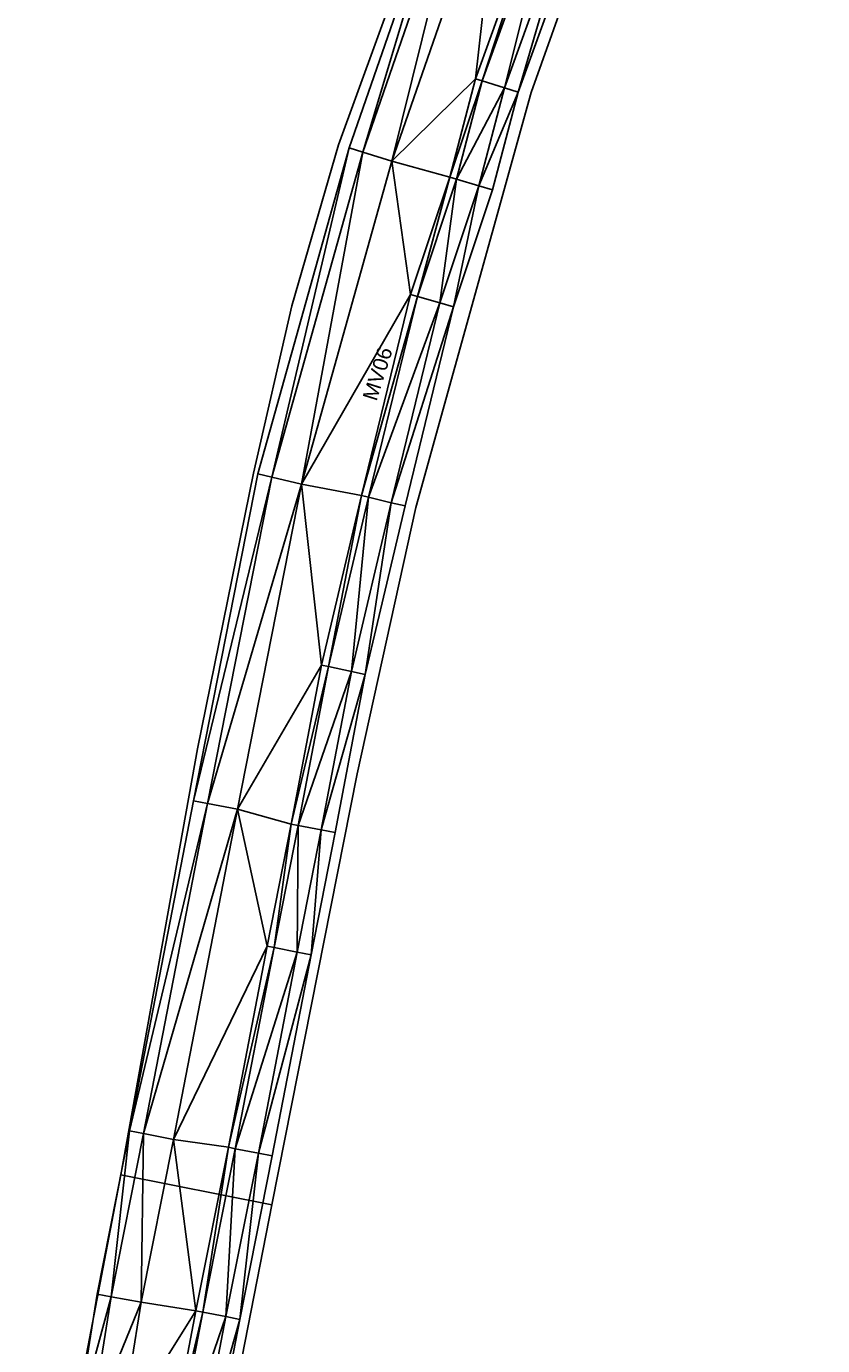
# Model space of a CAD drawing. Header units: inches. Extents: x 165249 to 166515, y 421241 to 425252.
# Tile 4 of 8: x 165736 to 165975, y 422623 to 423019. Entities that reach past the tile are written whole.
import ezdxf

# ---------------------------------------------------------------- set-up
doc = ezdxf.new("R2010")
doc.units = ezdxf.units.IN
doc.header["$MEASUREMENT"] = 0
for name, color, linetype in [('_MODEL', 7, 'Continuous'), ('Model_TIN', 9, 'Continuous'), ('TI21280_Monstervakken_0103', 5, 'Continuous')]:
    doc.layers.add(name, color=color, linetype=linetype)
doc.styles.get("Standard").update_dxf_attribs({"font": 'arial.ttf'})

msp = doc.modelspace()

# ---------------------------------------------------------------- linework, layer by layer
at = {"layer": '_MODEL', "color": 4, "elevation": 4.9}
for points in [[(165750.75, 422599.66), (165756.96, 422638.73), (165766.7, 422687.78), (165785.9, 422786.85), (165805.24, 422884.99), (165832.65, 422982.79), (165865.74, 423078.28), (165898.18, 423172.87), (165930.57, 423267.48), (165962.87, 423362.12), (165992.13, 423456.23), (166010.75, 423524.26), (166017.55, 423552.94), (166034.44, 423628.9), (166037.98, 423649.58), (166048.47, 423703.8), (166056.3, 423747.36), (166064.61, 423795.48)], [(165972.48, 422500.49), (165890.22, 422506.56), (165840.33, 422509.91), (165822.36, 422511.67), (165807.28, 422514.64), (165791.14, 422522.2), (165782.62, 422528.37), (165781.23, 422544.27), (165781.87, 422547.64), (165790.34, 422582.11), (165799.79, 422631.21), (165809.53, 422680.26), (165821.19, 422740.64), (165828.37, 422777.33), (165828.37, 422777.33), (165837.44, 422824.78), (165849.36, 422875.32), (165863.95, 422935.06), (165875.62, 422970.24), (165883.28, 422999.52), (165906.68, 423064.15)]]:
    msp.add_lwpolyline(points, dxfattribs=at)
at = {"layer": '_MODEL', "color": 3, "elevation": 3.2}
for points in [[(165754.96, 422599.04), (165761.14, 422637.99), (165770.87, 422686.97), (165790.07, 422786.04), (165809.38, 422884.01), (165836.71, 422981.52), (165869.75, 423076.9), (165902.2, 423171.49), (165934.59, 423266.1), (165966.91, 423360.8), (165996.21, 423455.03), (166014.87, 423523.21), (166021.69, 423551.99), (166038.61, 423628.08), (166042.16, 423648.82), (166052.66, 423703.07), (166060.49, 423746.63), (166068.8, 423794.75)], [(165972.24, 422496.25), (165889.93, 422502.32), (165839.98, 422505.67), (165821.74, 422507.46), (165805.95, 422510.57), (165788.98, 422518.53), (165778.55, 422526.07), (165776.94, 422544.49), (165777.72, 422548.55), (165786.18, 422583.02), (165795.62, 422632.03), (165805.36, 422681.08), (165817.02, 422741.45), (165824.2, 422778.14), (165833.28, 422825.67), (165845.23, 422876.31), (165859.86, 422936.24), (165871.54, 422971.45), (165879.22, 423000.78), (165902.67, 423065.57)]]:
    msp.add_lwpolyline(points, dxfattribs=at)
at = {"layer": '_MODEL', "color": 6, "elevation": 0.15}
for points in [[(165763.98, 422597.5), (165770.15, 422636.38), (165779.85, 422685.2), (165799.05, 422784.28), (165818.29, 422881.88), (165845.44, 422978.78), (165878.4, 423073.92), (165910.86, 423168.53), (165943.25, 423263.14), (165975.61, 423357.96), (166004.99, 423452.47), (166023.74, 423520.95), (166030.49, 423549.47), (166047.59, 423626.32), (166051.16, 423647.18), (166061.67, 423701.5), (166069.5, 423745.08), (166077.89, 423793.62)], [(165967.97, 422487.39), (165889.28, 422493.19), (165839.23, 422496.55), (165820.41, 422498.4), (165803.08, 422501.81), (165784.31, 422510.61), (165769.8, 422521.11), (165767.72, 422544.96), (165768.78, 422550.5), (165777.24, 422584.98), (165786.64, 422633.78), (165796.38, 422682.84), (165808.04, 422743.2), (165815.21, 422779.87), (165824.33, 422827.58), (165836.33, 422878.45), (165851.06, 422938.77), (165862.77, 422974.05), (165870.47, 423003.5), (165894.05, 423068.63)]]:
    msp.add_lwpolyline(points, dxfattribs=at)
at = {"layer": '_MODEL', "color": 2, "elevation": 0.85}
msp.add_lwpolyline([(165967.29, 422489.54), (165889.43, 422495.28), (165839.4, 422498.65), (165820.71, 422500.48), (165803.74, 422503.82), (165785.38, 422512.42), (165771.81, 422522.24), (165769.84, 422544.85), (165770.83, 422550.05), (165779.29, 422584.53), (165788.7, 422633.38), (165798.44, 422682.43), (165810.1, 422742.8), (165817.27, 422779.47), (165826.39, 422827.14), (165838.38, 422877.96), (165853.08, 422938.19), (165864.78, 422973.45), (165872.48, 423002.88), (165896.03, 423067.92)], dxfattribs=at)
at = {"layer": 'Model_TIN'}
for points in [[(165836.71, 422981.52, 3.2), (165832.65, 422982.79, 4.9), (165865.74, 423078.28, 4.9), (165836.71, 422981.52, 3.2)], [(165836.71, 422981.52, 3.2), (165865.74, 423078.28, 4.9), (165869.75, 423076.9, 3.2), (165836.71, 422981.52, 3.2)], [(165845.44, 422978.78, 0.15), (165836.71, 422981.52, 3.2), (165869.75, 423076.9, 3.2), (165845.44, 422978.78, 0.15)], [(165845.44, 422978.78, 0.15), (165869.75, 423076.9, 3.2), (165878.4, 423073.92, 0.15), (165845.44, 422978.78, 0.15)], [(165878.4, 423073.92, 0.15), (165870.47, 423003.5, 0.15), (165845.44, 422978.78, 0.15), (165878.4, 423073.92, 0.15)], [(165870.47, 423003.5, 0.15), (165878.4, 423073.92, 0.15), (165894.05, 423068.63, 0.15), (165870.47, 423003.5, 0.15)], [(165872.48, 423002.88, 0.85), (165870.47, 423003.5, 0.15), (165894.05, 423068.63, 0.15), (165872.48, 423002.88, 0.85)], [(165896.03, 423067.92, 0.85), (165872.48, 423002.88, 0.85), (165894.05, 423068.63, 0.15), (165896.03, 423067.92, 0.85)], [(165879.22, 423000.78, 3.2), (165872.48, 423002.88, 0.85), (165896.03, 423067.92, 0.85), (165879.22, 423000.78, 3.2)], [(165896.03, 423067.92, 0.85), (165902.67, 423065.57, 3.2), (165879.22, 423000.78, 3.2), (165896.03, 423067.92, 0.85)], [(165879.22, 423000.78, 3.2), (165902.67, 423065.57, 3.2), (165883.28, 422999.52, 4.9), (165879.22, 423000.78, 3.2)], [(165883.28, 422999.52, 4.9), (165902.67, 423065.57, 3.2), (165906.68, 423064.15, 4.9), (165883.28, 422999.52, 4.9)], [(165862.77, 422974.05, 0.15), (165845.44, 422978.78, 0.15), (165870.47, 423003.5, 0.15), (165862.77, 422974.05, 0.15)], [(165862.77, 422974.05, 0.15), (165870.47, 423003.5, 0.15), (165872.48, 423002.88, 0.85), (165862.77, 422974.05, 0.15)], [(165872.48, 423002.88, 0.85), (165864.78, 422973.45, 0.85), (165862.77, 422974.05, 0.15), (165872.48, 423002.88, 0.85)], [(165879.22, 423000.78, 3.2), (165864.78, 422973.45, 0.85), (165872.48, 423002.88, 0.85), (165879.22, 423000.78, 3.2)], [(165879.22, 423000.78, 3.2), (165871.54, 422971.45, 3.2), (165864.78, 422973.45, 0.85), (165879.22, 423000.78, 3.2)], [(165879.22, 423000.78, 3.2), (165883.28, 422999.52, 4.9), (165871.54, 422971.45, 3.2), (165879.22, 423000.78, 3.2)], [(165883.28, 422999.52, 4.9), (165875.62, 422970.24, 4.9), (165871.54, 422971.45, 3.2), (165883.28, 422999.52, 4.9)], [(165809.38, 422884.01, 3.2), (165805.24, 422884.99, 4.9), (165832.65, 422982.79, 4.9), (165809.38, 422884.01, 3.2)], [(165809.38, 422884.01, 3.2), (165832.65, 422982.79, 4.9), (165836.71, 422981.52, 3.2), (165809.38, 422884.01, 3.2)], [(165818.29, 422881.88, 0.15), (165809.38, 422884.01, 3.2), (165836.71, 422981.52, 3.2), (165818.29, 422881.88, 0.15)], [(165818.29, 422881.88, 0.15), (165836.71, 422981.52, 3.2), (165845.44, 422978.78, 0.15), (165818.29, 422881.88, 0.15)], [(165845.44, 422978.78, 0.15), (165851.06, 422938.77, 0.15), (165818.29, 422881.88, 0.15), (165845.44, 422978.78, 0.15)], [(165845.44, 422978.78, 0.15), (165862.77, 422974.05, 0.15), (165851.06, 422938.77, 0.15), (165845.44, 422978.78, 0.15)], [(165851.06, 422938.77, 0.15), (165862.77, 422974.05, 0.15), (165853.08, 422938.19, 0.85), (165851.06, 422938.77, 0.15)], [(165862.77, 422974.05, 0.15), (165864.78, 422973.45, 0.85), (165853.08, 422938.19, 0.85), (165862.77, 422974.05, 0.15)], [(165853.08, 422938.19, 0.85), (165864.78, 422973.45, 0.85), (165859.86, 422936.24, 3.2), (165853.08, 422938.19, 0.85)], [(165871.54, 422971.45, 3.2), (165859.86, 422936.24, 3.2), (165864.78, 422973.45, 0.85), (165871.54, 422971.45, 3.2)], [(165871.54, 422971.45, 3.2), (165863.95, 422935.06, 4.9), (165859.86, 422936.24, 3.2), (165871.54, 422971.45, 3.2)], [(165863.95, 422935.06, 4.9), (165871.54, 422971.45, 3.2), (165875.62, 422970.24, 4.9), (165863.95, 422935.06, 4.9)], [(165836.33, 422878.45, 0.15), (165818.29, 422881.88, 0.15), (165851.06, 422938.77, 0.15), (165836.33, 422878.45, 0.15)], [(165836.33, 422878.45, 0.15), (165851.06, 422938.77, 0.15), (165853.08, 422938.19, 0.85), (165836.33, 422878.45, 0.15)], [(165836.33, 422878.45, 0.15), (165853.08, 422938.19, 0.85), (165838.38, 422877.96, 0.85), (165836.33, 422878.45, 0.15)], [(165853.08, 422938.19, 0.85), (165859.86, 422936.24, 3.2), (165838.38, 422877.96, 0.85), (165853.08, 422938.19, 0.85)], [(165838.38, 422877.96, 0.85), (165859.86, 422936.24, 3.2), (165845.23, 422876.31, 3.2), (165838.38, 422877.96, 0.85)], [(165859.86, 422936.24, 3.2), (165863.95, 422935.06, 4.9), (165845.23, 422876.31, 3.2), (165859.86, 422936.24, 3.2)], [(165863.95, 422935.06, 4.9), (165849.36, 422875.32, 4.9), (165845.23, 422876.31, 3.2), (165863.95, 422935.06, 4.9)], [(165785.9, 422786.85, 4.9), (165805.24, 422884.99, 4.9), (165809.38, 422884.01, 3.2), (165785.9, 422786.85, 4.9)], [(165790.07, 422786.04, 3.2), (165785.9, 422786.85, 4.9), (165809.38, 422884.01, 3.2), (165790.07, 422786.04, 3.2)], [(165790.07, 422786.04, 3.2), (165809.38, 422884.01, 3.2), (165818.29, 422881.88, 0.15), (165790.07, 422786.04, 3.2)], [(165799.05, 422784.28, 0.15), (165790.07, 422786.04, 3.2), (165818.29, 422881.88, 0.15), (165799.05, 422784.28, 0.15)], [(165818.29, 422881.88, 0.15), (165824.33, 422827.58, 0.15), (165799.05, 422784.28, 0.15), (165818.29, 422881.88, 0.15)], [(165818.29, 422881.88, 0.15), (165836.33, 422878.45, 0.15), (165824.33, 422827.58, 0.15), (165818.29, 422881.88, 0.15)], [(165824.33, 422827.58, 0.15), (165836.33, 422878.45, 0.15), (165826.39, 422827.14, 0.85), (165824.33, 422827.58, 0.15)], [(165836.33, 422878.45, 0.15), (165838.38, 422877.96, 0.85), (165826.39, 422827.14, 0.85), (165836.33, 422878.45, 0.15)], [(165826.39, 422827.14, 0.85), (165838.38, 422877.96, 0.85), (165833.28, 422825.67, 3.2), (165826.39, 422827.14, 0.85)], [(165838.38, 422877.96, 0.85), (165845.23, 422876.31, 3.2), (165833.28, 422825.67, 3.2), (165838.38, 422877.96, 0.85)], [(165845.23, 422876.31, 3.2), (165837.44, 422824.78, 4.9), (165833.28, 422825.67, 3.2), (165845.23, 422876.31, 3.2)], [(165845.23, 422876.31, 3.2), (165849.36, 422875.32, 4.9), (165837.44, 422824.78, 4.9), (165845.23, 422876.31, 3.2)], [(165799.05, 422784.28, 0.15), (165824.33, 422827.58, 0.15), (165815.21, 422779.87, 0.15), (165799.05, 422784.28, 0.15)], [(165815.21, 422779.87, 0.15), (165824.33, 422827.58, 0.15), (165826.39, 422827.14, 0.85), (165815.21, 422779.87, 0.15)], [(165815.21, 422779.87, 0.15), (165826.39, 422827.14, 0.85), (165817.27, 422779.47, 0.85), (165815.21, 422779.87, 0.15)], [(165826.39, 422827.14, 0.85), (165833.28, 422825.67, 3.2), (165817.27, 422779.47, 0.85), (165826.39, 422827.14, 0.85)], [(165817.27, 422779.47, 0.85), (165833.28, 422825.67, 3.2), (165824.2, 422778.14, 3.2), (165817.27, 422779.47, 0.85)], [(165833.28, 422825.67, 3.2), (165837.44, 422824.78, 4.9), (165824.2, 422778.14, 3.2), (165833.28, 422825.67, 3.2)], [(165837.44, 422824.78, 4.9), (165828.37, 422777.33, 4.9), (165824.2, 422778.14, 3.2), (165837.44, 422824.78, 4.9)], [(165766.7, 422687.78, 4.9), (165785.9, 422786.85, 4.9), (165790.07, 422786.04, 3.2), (165766.7, 422687.78, 4.9)], [(165770.87, 422686.97, 3.2), (165766.7, 422687.78, 4.9), (165790.07, 422786.04, 3.2), (165770.87, 422686.97, 3.2)], [(165770.87, 422686.97, 3.2), (165790.07, 422786.04, 3.2), (165799.05, 422784.28, 0.15), (165770.87, 422686.97, 3.2)], [(165779.85, 422685.2, 0.15), (165770.87, 422686.97, 3.2), (165799.05, 422784.28, 0.15), (165779.85, 422685.2, 0.15)], [(165799.05, 422784.28, 0.15), (165808.04, 422743.2, 0.15), (165779.85, 422685.2, 0.15), (165799.05, 422784.28, 0.15)], [(165799.05, 422784.28, 0.15), (165815.21, 422779.87, 0.15), (165808.04, 422743.2, 0.15), (165799.05, 422784.28, 0.15)], [(165810.1, 422742.8, 0.85), (165808.04, 422743.2, 0.15), (165815.21, 422779.87, 0.15), (165810.1, 422742.8, 0.85)], [(165815.21, 422779.87, 0.15), (165817.27, 422779.47, 0.85), (165810.1, 422742.8, 0.85), (165815.21, 422779.87, 0.15)], [(165817.02, 422741.45, 3.2), (165810.1, 422742.8, 0.85), (165817.27, 422779.47, 0.85), (165817.02, 422741.45, 3.2)], [(165817.27, 422779.47, 0.85), (165824.2, 422778.14, 3.2), (165817.02, 422741.45, 3.2), (165817.27, 422779.47, 0.85)], [(165824.2, 422778.14, 3.2), (165821.19, 422740.64, 4.9), (165817.02, 422741.45, 3.2), (165824.2, 422778.14, 3.2)], [(165824.2, 422778.14, 3.2), (165828.37, 422777.33, 4.9), (165821.19, 422740.64, 4.9), (165824.2, 422778.14, 3.2)], [(165796.38, 422682.84, 0.15), (165779.85, 422685.2, 0.15), (165808.04, 422743.2, 0.15), (165796.38, 422682.84, 0.15)], [(165796.38, 422682.84, 0.15), (165808.04, 422743.2, 0.15), (165810.1, 422742.8, 0.85), (165796.38, 422682.84, 0.15)], [(165810.1, 422742.8, 0.85), (165798.44, 422682.43, 0.85), (165796.38, 422682.84, 0.15), (165810.1, 422742.8, 0.85)], [(165810.1, 422742.8, 0.85), (165817.02, 422741.45, 3.2), (165798.44, 422682.43, 0.85), (165810.1, 422742.8, 0.85)], [(165798.44, 422682.43, 0.85), (165817.02, 422741.45, 3.2), (165805.36, 422681.08, 3.2), (165798.44, 422682.43, 0.85)], [(165817.02, 422741.45, 3.2), (165821.19, 422740.64, 4.9), (165805.36, 422681.08, 3.2), (165817.02, 422741.45, 3.2)], [(165821.19, 422740.64, 4.9), (165809.53, 422680.26, 4.9), (165805.36, 422681.08, 3.2), (165821.19, 422740.64, 4.9)], [(165761.14, 422637.99, 3.2), (165756.96, 422638.73, 4.9), (165766.7, 422687.78, 4.9), (165761.14, 422637.99, 3.2)], [(165770.87, 422686.97, 3.2), (165761.14, 422637.99, 3.2), (165766.7, 422687.78, 4.9), (165770.87, 422686.97, 3.2)], [(165770.15, 422636.38, 0.15), (165761.14, 422637.99, 3.2), (165770.87, 422686.97, 3.2), (165770.15, 422636.38, 0.15)], [(165779.85, 422685.2, 0.15), (165770.15, 422636.38, 0.15), (165770.87, 422686.97, 3.2), (165779.85, 422685.2, 0.15)], [(165770.15, 422636.38, 0.15), (165779.85, 422685.2, 0.15), (165786.64, 422633.78, 0.15), (165770.15, 422636.38, 0.15)], [(165779.85, 422685.2, 0.15), (165796.38, 422682.84, 0.15), (165786.64, 422633.78, 0.15), (165779.85, 422685.2, 0.15)], [(165788.7, 422633.38, 0.85), (165786.64, 422633.78, 0.15), (165796.38, 422682.84, 0.15), (165788.7, 422633.38, 0.85)], [(165796.38, 422682.84, 0.15), (165798.44, 422682.43, 0.85), (165788.7, 422633.38, 0.85), (165796.38, 422682.84, 0.15)], [(165798.44, 422682.43, 0.85), (165795.62, 422632.03, 3.2), (165788.7, 422633.38, 0.85), (165798.44, 422682.43, 0.85)], [(165798.44, 422682.43, 0.85), (165805.36, 422681.08, 3.2), (165795.62, 422632.03, 3.2), (165798.44, 422682.43, 0.85)], [(165805.36, 422681.08, 3.2), (165799.79, 422631.21, 4.9), (165795.62, 422632.03, 3.2), (165805.36, 422681.08, 3.2)], [(165805.36, 422681.08, 3.2), (165809.53, 422680.26, 4.9), (165799.79, 422631.21, 4.9), (165805.36, 422681.08, 3.2)], [(165756.96, 422638.73, 4.9), (165761.14, 422637.99, 3.2), (165750.75, 422599.66, 4.9), (165756.96, 422638.73, 4.9)], [(165761.14, 422637.99, 3.2), (165754.96, 422599.04, 3.2), (165750.75, 422599.66, 4.9), (165761.14, 422637.99, 3.2)], [(165770.15, 422636.38, 0.15), (165754.96, 422599.04, 3.2), (165761.14, 422637.99, 3.2), (165770.15, 422636.38, 0.15)], [(165770.15, 422636.38, 0.15), (165763.98, 422597.5, 0.15), (165754.96, 422599.04, 3.2), (165770.15, 422636.38, 0.15)], [(165770.15, 422636.38, 0.15), (165786.64, 422633.78, 0.15), (165763.98, 422597.5, 0.15), (165770.15, 422636.38, 0.15)], [(165777.24, 422584.98, 0.15), (165763.98, 422597.5, 0.15), (165786.64, 422633.78, 0.15), (165777.24, 422584.98, 0.15)], [(165786.64, 422633.78, 0.15), (165788.7, 422633.38, 0.85), (165777.24, 422584.98, 0.15), (165786.64, 422633.78, 0.15)], [(165788.7, 422633.38, 0.85), (165779.29, 422584.53, 0.85), (165777.24, 422584.98, 0.15), (165788.7, 422633.38, 0.85)], [(165788.7, 422633.38, 0.85), (165795.62, 422632.03, 3.2), (165779.29, 422584.53, 0.85), (165788.7, 422633.38, 0.85)], [(165779.29, 422584.53, 0.85), (165795.62, 422632.03, 3.2), (165786.18, 422583.02, 3.2), (165779.29, 422584.53, 0.85)], [(165795.62, 422632.03, 3.2), (165799.79, 422631.21, 4.9), (165786.18, 422583.02, 3.2), (165795.62, 422632.03, 3.2)], [(165790.34, 422582.11, 4.9), (165786.18, 422583.02, 3.2), (165799.79, 422631.21, 4.9), (165790.34, 422582.11, 4.9)]]:
    msp.add_3dface(points, dxfattribs=at)
at = {"layer": 'TI21280_Monstervakken_0103', "linetype": 'Continuous'}
for points in [[(165809.4, 422665.54), (165834.99, 422794.9), (165852.64, 422874.86), (165887.24, 422999.44), (165938.82, 423144.4), (165893.1, 423158.8), (165829.43, 422983.72), (165815.37, 422935.38), (165803.87, 422885.12), (165787.11, 422802.41), (165764.07, 422674.55)], [(165735.74, 422533.28), (165781.45, 422524.43), (165783.07, 422532.47), (165785.21, 422541.79), (165809.4, 422665.54), (165764.07, 422674.55), (165747.95, 422590.49), (165747.09, 422581.51), (165737.47, 422540.71)]]:
    msp.add_lwpolyline(points, close=True, dxfattribs=at)

# ---------------------------------------------------------------- texts
at = {"layer": 'TI21280_Monstervakken_0103', "insert": (165840.86, 422906.55), "char_height": 0.2, "width": 13.9332, "attachment_point": 7, "rotation": 72.5335}
msp.add_mtext('\\fArial|i0|b0;\\H4.47055;MV06', dxfattribs=at)

doc.saveas('drawing.dxf')
